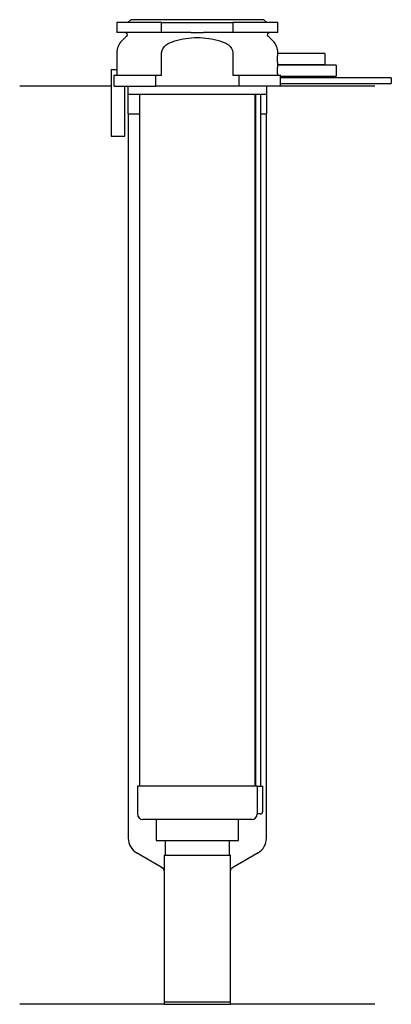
# Model space of a CAD drawing. Header units: millimetres. Extents: x 26 to 92, y 107 to 284.
import ezdxf

# ---------------------------------------------------------------- set-up
doc = ezdxf.new("R2010")
doc.units = ezdxf.units.MM
doc.layers.add('201', color=7, linetype='Continuous')
doc.layers.add('30', color=7, linetype='Continuous')

msp = doc.modelspace()

# ---------------------------------------------------------------- linework, layer by layer
at = {"layer": '201', "color": 113}
for p, q in [((41.98, 272.31), (25.53, 272.31)), ((44.93, 272.31), (45.03, 272.21)), ((45.03, 272.21), (45.03, 267.31)), ((70.03, 272.21), (70.13, 272.31)), ((70.03, 267.31), (70.03, 272.21)), ((89.53, 272.31), (72.53, 272.31)), ((45.03, 267.31), (45.08, 267.31)), ((45.08, 267.31), (47.13, 267.31)), ((45.08, 267.31), (45.08, 136.61)), ((67.93, 267.31), (67.98, 267.31)), ((68.98, 267.31), (69.98, 267.31)), ((69.98, 136.61), (69.98, 267.31)), ((69.98, 267.31), (70.03, 267.31)), ((46.58, 134.02), (51.03, 131.45)), ((64.02, 131.45), (68.48, 134.02)), ((51.53, 130.58), (51.53, 106.66)), ((63.52, 106.66), (63.52, 130.58)), ((51.53, 106.66), (25.53, 106.66)), ((51.53, 106.66), (63.52, 106.66)), ((89.53, 106.66), (63.52, 106.66))]:
    msp.add_line(p, q, dxfattribs=at)
for centre, start, end in [((48.08, 136.61), 180, 240), ((66.98, 136.61), 300, 360)]:
    msp.add_arc(centre, 3, start, end, dxfattribs=at)
at = {"layer": '201', "color": 113, "extrusion": (0, 0, -1)}
for centre, start, end in [((-50.53, 130.58), 120, 180), ((-64.52, 130.58), 0, 60)]:
    msp.add_arc(centre, 1, start, end, dxfattribs=at)
at = {"layer": '30', "color": 113}
for p, q in [((45.53, 284.31), (45.03, 283.81)), ((69.53, 284.31), (45.53, 284.31)), ((70.03, 283.81), (69.53, 284.31)), ((43.03, 283.81), (43.03, 282.01)), ((51.1, 283.81), (43.03, 283.81)), ((51.1, 283.81), (63.95, 283.81)), ((51.1, 282.01), (51.1, 283.81)), ((63.95, 283.81), (63.95, 282.01)), ((72.03, 283.81), (63.95, 283.81)), ((72.03, 282.01), (72.03, 283.81)), ((51.1, 282.01), (43.03, 282.01)), ((44.76, 281.33), (43.9, 280.48)), ((56.38, 282.01), (51.1, 282.01)), ((63.95, 282.01), (58.67, 282.01)), ((72.03, 282.01), (63.95, 282.01)), ((71.15, 280.48), (70.29, 281.33)), ((43.03, 278.35), (43.03, 275.31)), ((51.1, 274.31), (51.1, 278.35)), ((63.95, 278.35), (63.95, 274.31)), ((80.53, 278.21), (72.02, 278.21)), ((72.03, 278.2), (72.03, 278.35)), ((80.53, 278.21), (80.53, 276.21)), ((82.53, 276.11), (72.02, 276.11)), ((72.03, 276.1), (72.03, 276.21)), ((72.03, 276.21), (80.53, 276.21)), ((82.53, 276.11), (82.53, 274.11)), ((41.98, 275.31), (43.08, 275.31)), ((41.98, 275.31), (41.98, 263.31)), ((42.56, 272.31), (42.56, 274.31)), ((42.56, 274.31), (50.04, 274.31)), ((43.08, 274.31), (43.08, 275.31)), ((50.04, 272.31), (50.04, 274.31)), ((50.04, 274.31), (51.1, 274.31)), ((63.95, 274.31), (65.01, 274.31)), ((65.01, 274.31), (72.51, 274.31)), ((65.01, 274.31), (65.01, 272.31)), ((72.53, 273.81), (72.53, 274.11)), ((72.53, 274.11), (82.53, 274.11)), ((92.48, 273.81), (72.53, 273.81)), ((92.48, 273.81), (92.48, 272.81)), ((42.56, 272.31), (50.04, 272.31)), ((44.48, 263.31), (44.48, 272.31)), ((45.03, 272.31), (45.03, 270.81)), ((65.01, 272.31), (50.04, 272.31)), ((72.53, 272.31), (65.01, 272.31)), ((70.03, 270.81), (70.03, 272.31)), ((72.53, 272.31), (72.53, 272.81)), ((72.53, 272.81), (92.48, 272.81)), ((70.03, 270.81), (45.03, 270.81)), ((47.13, 270.81), (47.13, 146.01)), ((67.93, 146.01), (67.93, 270.81)), ((67.98, 270.31), (67.98, 146.01)), ((68.98, 146.01), (68.98, 270.31)), ((41.98, 263.31), (44.48, 263.31)), ((46.73, 146.01), (46.73, 141.01)), ((68.29, 146.01), (46.73, 146.01)), ((68.29, 146.01), (68.29, 141.51)), ((68.29, 146.01), (69.33, 146.01)), ((69.33, 141.51), (69.33, 146.01)), ((68.83, 141.01), (68.32, 141.01)), ((67.33, 140.01), (47.73, 140.01)), ((50.13, 140.01), (50.13, 136.19)), ((64.93, 136.19), (64.93, 140.01)), ((50.13, 136.19), (64.93, 136.19)), ((51.72, 136.19), (51.72, 133.59)), ((63.33, 133.59), (63.33, 136.19)), ((51.53, 133.59), (63.52, 133.59)), ((51.53, 133.59), (51.53, 107.09)), ((63.52, 107.09), (63.52, 133.59)), ((51.53, 107.09), (63.52, 107.09))]:
    msp.add_line(p, q, dxfattribs=at)
at = {"layer": '30', "color": 113, "extrusion": (0, 0, -1)}
for centre, radius, start, end in [((-44.48, 281.61), 0.4, 90, 225), ((-70.58, 281.61), 0.4, -45, 90), ((-71.48, 270.31), 2.5, 0, 11.5426)]:
    msp.add_arc(centre, radius, start, end, dxfattribs=at)
at = {"layer": '30', "color": 113}
for centre, radius, start, end in [((46.03, 278.35), 3, 135, 180), ((69.03, 278.35), 3, 0, 45), ((71.48, 270.31), 3.5, 171.7737, 180), ((47.73, 141.01), 1, 180, 270), ((67.33, 141.01), 1, -90, 0), ((68.83, 141.51), 0.5, -90, 0)]:
    msp.add_arc(centre, radius, start, end, dxfattribs=at)
for points, knots in [([(53.46, 280.48), (54.78, 280.87), (56.15, 281.1), (58.91, 281.1), (60.28, 280.87), (61.59, 280.48)], [0, 0, 0, 0, 0.5, 0.5, 1, 1, 1, 1]), ([(56.38, 282.01), (56.58, 282.01), (56.77, 282.01), (57.05, 282.01), (57.15, 282.01), (57.29, 282.01), (57.34, 282.01), (57.44, 282.01), (57.49, 282.01), (57.91, 282.01), (58.29, 282.01), (58.67, 282.01)], [0, 0, 0, 0, 0.25, 0.25, 0.375, 0.375, 0.4375, 0.4375, 0.5, 0.5, 1, 1, 1, 1]), ([(51.1, 278.35), (51.1, 278.92), (51.49, 279.43), (52.39, 280.1), (52.92, 280.32), (53.46, 280.48)], [0, 0, 0, 0, 0.5, 0.5, 1, 1, 1, 1]), ([(61.59, 280.48), (62.13, 280.32), (62.66, 280.1), (63.57, 279.42), (63.95, 278.92), (63.95, 278.35)], [0, 0, 0, 0, 0.5, 0.5, 1, 1, 1, 1]), ([(72.03, 276.21), (72.03, 276.22), (72.02, 276.22), (72.02, 276.24), (72.02, 276.26), (72.02, 276.31), (72.02, 276.35), (72.01, 276.42), (72.01, 276.46), (72.01, 276.55), (72, 276.6), (72, 276.71), (72, 276.77), (71.99, 276.89), (71.99, 276.95), (71.99, 277.08), (71.99, 277.15), (71.99, 277.28), (71.99, 277.34), (71.99, 277.47), (71.99, 277.53), (72, 277.66), (72, 277.71), (72, 277.82), (72.01, 277.87), (72.01, 277.97), (72.01, 278.01), (72.02, 278.08), (72.02, 278.11), (72.02, 278.16), (72.02, 278.18), (72.02, 278.2), (72.02, 278.21), (72.03, 278.22), (72.03, 278.21), (72.02, 278.21)], [0, 0, 0, 0, 0.062481, 0.062481, 0.124963, 0.124963, 0.187444, 0.187444, 0.249925, 0.249925, 0.312407, 0.312407, 0.374888, 0.374888, 0.437369, 0.437369, 0.499851, 0.499851, 0.562332, 0.562332, 0.624813, 0.624813, 0.687295, 0.687295, 0.749776, 0.749776, 0.812257, 0.812257, 0.874739, 0.874739, 0.93722, 0.93722, 0.999701, 0.999701, 1, 1, 1, 1]), ([(72.01, 274.31), (72.01, 274.34), (72.01, 274.38), (72.01, 274.45), (72, 274.49), (72, 274.58), (72, 274.62), (72, 274.72), (72, 274.76), (71.99, 274.86), (71.99, 274.92), (71.99, 275.02), (71.99, 275.07), (71.99, 275.17), (71.99, 275.23), (71.99, 275.33), (71.99, 275.38), (72, 275.48), (72, 275.53), (72, 275.62), (72, 275.66), (72.01, 275.79), (72.01, 275.86), (72.02, 275.95), (72.02, 275.98), (72.02, 276.03), (72.02, 276.05), (72.02, 276.08), (72.02, 276.09), (72.02, 276.11), (72.03, 276.11), (72.03, 276.12)], [0, 0, 0, 0, 0.062536, 0.062536, 0.125073, 0.125073, 0.187609, 0.187609, 0.250146, 0.250146, 0.312682, 0.312682, 0.375219, 0.375219, 0.437755, 0.437755, 0.500292, 0.500292, 0.562828, 0.562828, 0.625365, 0.625365, 0.750438, 0.750438, 0.812974, 0.812974, 0.875511, 0.875511, 0.938047, 0.938047, 1, 1, 1, 1]), ([(72.53, 274.11), (72.53, 274.12), (72.52, 274.13), (72.52, 274.2), (72.52, 274.25), (72.51, 274.31)], [0, 0, 0, 0, 0.499925, 0.499925, 1, 1, 1, 1]), ([(72.53, 272.81), (72.52, 272.83), (72.52, 272.84), (72.52, 272.86), (72.52, 272.88), (72.52, 272.92), (72.52, 272.94), (72.52, 273.01), (72.52, 273.06), (72.52, 273.18), (72.52, 273.25), (72.52, 273.35), (72.52, 273.38), (72.52, 273.44), (72.52, 273.47), (72.52, 273.53), (72.52, 273.56), (72.52, 273.62), (72.52, 273.64), (72.52, 273.69), (72.52, 273.71), (72.52, 273.75), (72.52, 273.76), (72.52, 273.79), (72.52, 273.8), (72.53, 273.81), (72.53, 273.81)], [0, 0, 0, 0, 0.124937, 0.124937, 0.187405, 0.187405, 0.249873, 0.249873, 0.37481, 0.37481, 0.499746, 0.499746, 0.562214, 0.562214, 0.624683, 0.624683, 0.687151, 0.687151, 0.749619, 0.749619, 0.812087, 0.812087, 0.874556, 0.874556, 0.937024, 1, 1, 1, 1]), ([(68.29, 141.51), (68.29, 141.46), (68.29, 141.4), (68.3, 141.3), (68.3, 141.25), (68.3, 141.16), (68.31, 141.12), (68.31, 141.06), (68.31, 141.04), (68.32, 141.03), (68.32, 141.02), (68.32, 141.01)], [0, 0, 0, 0, 0.208474, 0.208474, 0.417184, 0.417184, 0.626081, 0.626081, 0.836339, 0.836339, 1, 1, 1, 1])]:
    msp.add_open_spline(points, degree=3, knots=knots, dxfattribs=at)

doc.saveas('drawing.dxf')
